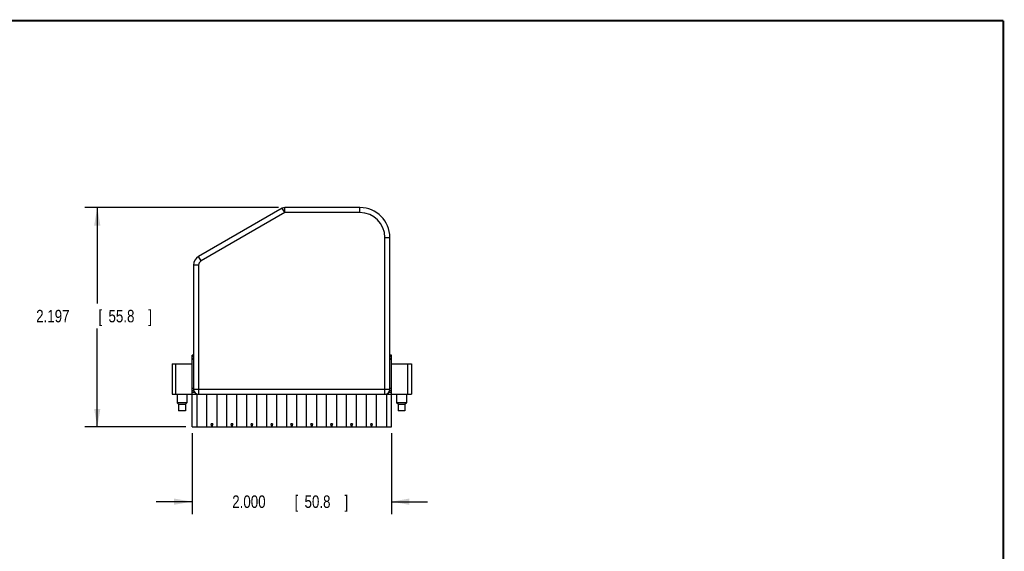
# Model space of a CAD drawing. Header units: inches. Extents: x 0.2 to 16.8, y 0.1 to 10.8.
# Tile 10 of 10: x 6.9 to 16.8, y 5.4 to 10.8. Entities that reach past the tile are written whole.
import ezdxf

# ---------------------------------------------------------------- set-up
doc = ezdxf.new("R2010")
doc.units = ezdxf.units.IN
doc.header["$LTSCALE"] = 0.935
doc.header["$MEASUREMENT"] = 0
doc.layers.get('0').update_dxf_attribs({"linetype": 'CONTINUOUS'})
doc.layers.add('DIMENSIONS', color=7, linetype='CONTINUOUS')
doc.styles.get("Standard").update_dxf_attribs({"font": 'txt', "width": 0.8})
doc.dimstyles.new('DIMSTYLE_1', dxfattribs={"dimtxt": 0.125, "dimasz": 0.18, "dimexe": 0.18, "dimexo": 0.0625, "dimgap": 0.09, "dimtad": 0, "dimtih": 1, "dimtoh": 1, "dimdec": 3, "dimzin": 4, "dimdsep": 46, "dimtxsty": 'STANDARD', "dimblk": '_FILLED', "dimblk1": '_FILLED', "dimblk2": '_FILLED', "dimcen": 0.09, "dimadec": 0, "dimazin": 0, "dimtp": 0.01, "dimtm": 0.01, "dimtfac": 1, "dimtdec": 3, "dimtofl": 0, "dimtmove": 0, "dimatfit": 3, "dimldrblk": '_FILLED', "dimfxl": 1, "dimtolj": 1, "dimtzin": 4, "dimarcsym": 0})

# ---------------------------------------------------------------- blocks, each defined once
blk = doc.blocks.new('_FILLED')
at = {"color": 0, "linetype": 'BYBLOCK'}
blk.add_solid([(0, 0), (-1, 0.174), (-1, -0.174)], dxfattribs=at)
blk = doc.blocks.new('*D3')
at = {"layer": 'DIMENSIONS', "color": 2, "linetype": 'CONTINUOUS'}
for p, q in [((8.6158, 6.6263), (8.6158, 5.8138)), ((10.6158, 6.6263), (10.6158, 5.8138)), ((8.6158, 5.9388), (8.2558, 5.9388)), ((10.6158, 5.9388), (10.9758, 5.9388))]:
    blk.add_line(p, q, dxfattribs=at)
at = {"layer": 'DIMENSIONS', "color": 2, "linetype": 'CONTINUOUS', "xscale": 0.18, "yscale": 0.18, "zscale": 0.18}
blk.add_blockref('_FILLED', (8.6158, 5.9388), dxfattribs=at)
at = {"layer": 'DIMENSIONS', "color": 2, "linetype": 'CONTINUOUS', "xscale": 0.18, "yscale": 0.18, "zscale": 0.18, "rotation": 180}
blk.add_blockref('_FILLED', (10.6158, 5.9388), dxfattribs=at)
at = {"layer": 'DIMENSIONS', "color": 2, "linetype": 'CONTINUOUS', "width": 0.8}
for s, p in [('2.000', (9.019, 5.8763)), ('[', (9.644, 5.8763)), ('50.8', (9.744, 5.8763)), (']', (10.144, 5.8763))]:
    blk.add_text(s, height=0.125, dxfattribs=at).set_placement(p)
blk = doc.blocks.new('*D4')
at = {"layer": 'DIMENSIONS', "color": 2, "linetype": 'CONTINUOUS'}
for p, q in [((9.4834, 8.8858), (7.5408, 8.8858)), ((7.6658, 8.8858), (7.6658, 7.9235)), ((7.6658, 6.6888), (7.6658, 7.6735)), ((8.5533, 6.6888), (7.5408, 6.6888))]:
    blk.add_line(p, q, dxfattribs=at)
at = {"layer": 'DIMENSIONS', "color": 2, "linetype": 'CONTINUOUS', "xscale": 0.18, "yscale": 0.18, "zscale": 0.18}
for p, rotation in [((7.6658, 8.8858), 90), ((7.6658, 6.6888), 270)]:
    blk.add_blockref('_FILLED', p, dxfattribs=dict(at, rotation=rotation))
at = {"layer": 'DIMENSIONS', "color": 2, "linetype": 'CONTINUOUS', "width": 0.8}
for s, p in [('2.197', (7.0533, 7.736)), ('[', (7.6783, 7.736)), ('55.8', (7.7783, 7.736)), (']', (8.1783, 7.736))]:
    blk.add_text(s, height=0.125, dxfattribs=at).set_placement(p)

msp = doc.modelspace()

# ---------------------------------------------------------------- linework, layer by layer
at = {"color": 7, "linetype": 'CONTINUOUS'}
for p, q in [((9.5459, 8.8358), (9.5459, 8.8858)), ((10.2998, 8.8858), (9.5459, 8.8858)), ((10.2998, 8.8358), (10.2998, 8.8858)), ((9.5209, 8.8791), (8.6818, 8.3947)), ((9.5459, 8.8358), (8.7068, 8.3513)), ((9.5459, 8.8358), (9.5209, 8.8791)), ((10.2998, 8.8358), (9.5459, 8.8358)), ((10.5498, 8.5858), (10.5998, 8.5858)), ((10.5498, 7.0158), (10.5498, 8.5858)), ((10.5998, 7.0658), (10.5998, 8.5858)), ((8.7068, 8.3513), (8.6818, 8.3947)), ((8.6318, 8.308), (8.6318, 7.0658)), ((8.6818, 8.308), (8.6318, 8.308)), ((8.6818, 8.308), (8.6818, 7.0158)), ((8.6158, 6.6888), (8.6158, 7.4053)), ((8.6318, 7.4053), (8.6158, 7.4053)), ((10.6158, 7.4053), (10.5998, 7.4053)), ((10.6158, 6.6888), (10.6158, 7.4053)), ((8.4158, 7.3187), (8.4158, 7.0156)), ((8.4158, 7.3187), (8.6158, 7.3187)), ((8.4552, 7.0156), (8.4552, 7.3187)), ((8.6158, 7.3974), (8.6318, 7.3974)), ((8.6318, 7.3935), (8.6158, 7.3935)), ((8.6158, 7.3746), (8.6318, 7.3746)), ((8.6318, 7.3736), (8.6158, 7.3736)), ((8.6158, 7.3658), (8.6318, 7.3658)), ((10.5998, 7.3974), (10.6158, 7.3974)), ((10.6158, 7.3935), (10.5998, 7.3935)), ((10.5998, 7.3746), (10.6158, 7.3746)), ((10.6158, 7.3736), (10.5998, 7.3736)), ((10.5998, 7.3658), (10.6158, 7.3658)), ((10.6158, 7.3187), (10.8158, 7.3187)), ((10.7764, 7.3187), (10.7764, 7.0156)), ((10.8158, 7.3187), (10.8158, 7.0156)), ((8.4158, 7.0156), (8.6818, 7.0156)), ((8.4666, 7.0156), (8.4666, 6.9309)), ((8.565, 7.0156), (8.565, 6.9309)), ((8.6318, 7.0734), (8.6158, 7.0734)), ((8.6348, 7.0498), (8.6158, 7.0498)), ((8.6158, 7.0352), (8.6428, 7.0352)), ((8.6318, 7.0658), (10.5998, 7.0658)), ((8.6664, 6.6888), (8.6664, 7.0156)), ((8.6818, 7.0158), (10.5498, 7.0158)), ((8.7652, 6.6888), (8.7652, 7.0156)), ((8.8664, 6.6888), (8.8664, 7.0156)), ((8.9652, 6.6888), (8.9652, 7.0156)), ((9.0664, 6.6888), (9.0664, 7.0156)), ((9.1652, 6.6888), (9.1652, 7.0156)), ((9.2664, 6.6888), (9.2664, 7.0156)), ((9.3652, 6.6888), (9.3652, 7.0156)), ((9.4664, 6.6888), (9.4664, 7.0156)), ((9.5652, 6.6888), (9.5652, 7.0156)), ((9.6664, 6.6888), (9.6664, 7.0156)), ((9.7652, 6.6888), (9.7652, 7.0156)), ((9.8664, 6.6888), (9.8664, 7.0156)), ((9.9652, 6.6888), (9.9652, 7.0156)), ((10.0664, 6.6888), (10.0664, 7.0156)), ((10.1652, 6.6888), (10.1652, 7.0156)), ((10.2664, 6.6888), (10.2664, 7.0156)), ((10.3652, 6.6888), (10.3652, 7.0156)), ((10.4664, 6.6888), (10.4664, 7.0156)), ((10.5498, 7.0156), (10.8158, 7.0156)), ((10.5652, 7.0156), (10.5652, 6.6888)), ((10.5889, 7.0352), (10.6158, 7.0352)), ((10.6158, 7.0498), (10.5969, 7.0498)), ((10.6158, 7.0734), (10.5998, 7.0734)), ((10.6666, 7.0156), (10.6666, 6.9309)), ((10.765, 7.0156), (10.765, 6.9309)), ((8.4814, 6.9171), (8.4666, 6.9309)), ((8.565, 6.9309), (8.4666, 6.9309)), ((8.4814, 6.9171), (8.4814, 6.8502)), ((8.4814, 6.9171), (8.5503, 6.9171)), ((8.5503, 6.9171), (8.565, 6.9309)), ((8.5503, 6.9171), (8.5503, 6.8502)), ((10.765, 6.9309), (10.6666, 6.9309)), ((10.6814, 6.9171), (10.6666, 6.9309)), ((10.6814, 6.9171), (10.7503, 6.9171)), ((10.6814, 6.9171), (10.6814, 6.8502)), ((10.7503, 6.9171), (10.765, 6.9309)), ((10.7503, 6.9171), (10.7503, 6.8502)), ((8.5503, 6.8502), (8.4814, 6.8502)), ((10.7503, 6.8502), (10.6814, 6.8502)), ((8.8237, 6.7183), (8.8079, 6.7183)), ((8.8158, 6.6888), (8.8079, 6.7183)), ((8.8237, 6.7183), (8.8158, 6.6888)), ((9.0237, 6.7183), (9.0079, 6.7183)), ((9.0158, 6.6888), (9.0079, 6.7183)), ((9.0237, 6.7183), (9.0158, 6.6888)), ((9.2237, 6.7183), (9.2079, 6.7183)), ((9.2158, 6.6888), (9.2079, 6.7183)), ((9.2237, 6.7183), (9.2158, 6.6888)), ((9.4237, 6.7183), (9.4079, 6.7183)), ((9.4158, 6.6888), (9.4079, 6.7183)), ((9.4237, 6.7183), (9.4158, 6.6888)), ((9.6237, 6.7183), (9.6079, 6.7183)), ((9.6158, 6.6888), (9.6079, 6.7183)), ((9.6237, 6.7183), (9.6158, 6.6888)), ((9.8237, 6.7183), (9.8079, 6.7183)), ((9.8158, 6.6888), (9.8079, 6.7183)), ((9.8237, 6.7183), (9.8158, 6.6888)), ((10.0237, 6.7183), (10.0079, 6.7183)), ((10.0158, 6.6888), (10.0079, 6.7183)), ((10.0237, 6.7183), (10.0158, 6.6888)), ((10.2237, 6.7183), (10.2079, 6.7183)), ((10.2158, 6.6888), (10.2079, 6.7183)), ((10.2237, 6.7183), (10.2158, 6.6888)), ((10.4237, 6.7183), (10.4079, 6.7183)), ((10.4158, 6.6888), (10.4079, 6.7183)), ((10.4237, 6.7183), (10.4158, 6.6888)), ((8.6158, 6.6888), (10.6158, 6.6888))]:
    msp.add_line(p, q, dxfattribs=at)
at = {"color": 7, "linetype": 'CONTINUOUS', "const_width": 0.02}
for points in [[(16.75, 10.7586), (0.25, 10.7586)], [(16.75, 0.2586), (16.75, 10.7586)]]:
    msp.add_lwpolyline(points, dxfattribs=at)
at = {"color": 7, "linetype": 'CONTINUOUS'}
for centre, radius, start, end in [((9.5459, 8.8358), 0.05, 90, 120), ((10.2998, 8.5858), 0.3, 0, 90), ((10.2998, 8.5858), 0.25, 0, 90), ((8.7318, 8.308), 0.1, 120, 180), ((8.7318, 8.308), 0.05, 120, 180), ((8.6818, 7.0658), 0.05, 180, 270), ((10.5498, 7.0658), 0.05, 270, 360)]:
    msp.add_arc(centre, radius, start, end, dxfattribs=at)

# ---------------------------------------------------------------- dimensions: what is measured, and where the dimension line sits
at = {"layer": 'DIMENSIONS', "color": 2, "linetype": 'CONTINUOUS'}
dim = msp.add_linear_dim(base=(7.6658, 6.6888), p1=(9.4834, 8.8858), p2=(8.5533, 6.6888), angle=270, dimstyle='DIMSTYLE_1', dxfattribs=at)
dim.commit()
dim.dimension.update_dxf_attribs({"geometry": '*D4', "text_midpoint": (7.6658, 7.7985), "dimtype": 160})
dim = msp.add_linear_dim(base=(10.6158, 5.9388), p1=(8.6158, 6.6263), p2=(10.6158, 6.6263), dimstyle='DIMSTYLE_1', dxfattribs=at)
dim.commit()
dim.dimension.update_dxf_attribs({"geometry": '*D3', "text_midpoint": (9.6315, 5.9388), "dimtype": 160})

doc.saveas('drawing.dxf')
